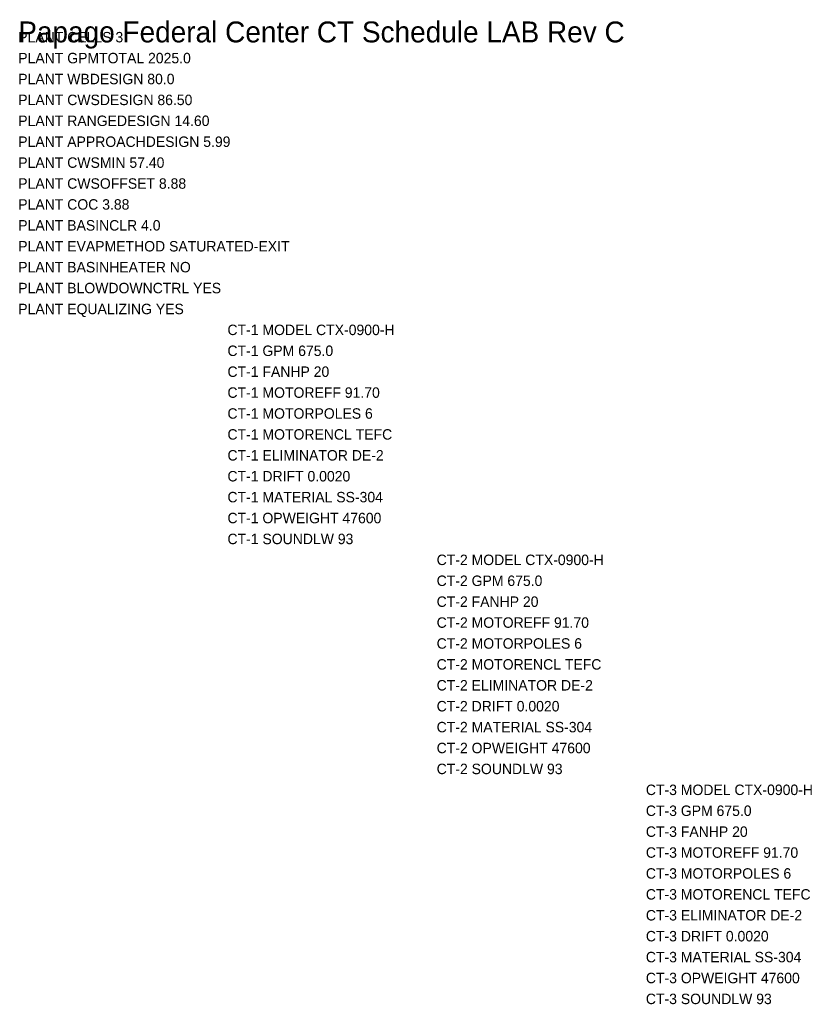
# Model space of a CAD drawing. Header units: metres. Extents: x 0 to 68, y -46 to 451.
import ezdxf

# ---------------------------------------------------------------- set-up
doc = ezdxf.new("R2010")
doc.units = ezdxf.units.M
doc.layers.add('G-TBLK', color=7, linetype='Continuous')
doc.layers.add('M-CTWR-SCHD', color=7, linetype='Continuous')

msp = doc.modelspace()

# ---------------------------------------------------------------- texts
at = {"layer": 'G-TBLK'}
msp.add_text('Papago Federal Center CT Schedule LAB Rev C', height=1, dxfattribs=at).set_placement((0, 0))
at = {"layer": 'M-CTWR-SCHD'}
for s, p in [('PLANT CELLS 3', (0, 0)), ('PLANT GPMTOTAL 2025.0', (0, -1)), ('PLANT WBDESIGN 80.0', (0, -2)), ('PLANT CWSDESIGN 86.50', (0, -3)), ('PLANT RANGEDESIGN 14.60', (0, -4)), ('PLANT APPROACHDESIGN 5.99', (0, -5)), ('PLANT CWSMIN 57.40', (0, -6)), ('PLANT CWSOFFSET 8.88', (0, -7)), ('PLANT COC 3.88', (0, -8)), ('PLANT BASINCLR 4.0', (0, -9)), ('PLANT EVAPMETHOD SATURATED-EXIT', (0, -10)), ('PLANT BASINHEATER NO', (0, -11)), ('PLANT BLOWDOWNCTRL YES', (0, -12)), ('PLANT EQUALIZING YES', (0, -13)), ('CT-1 MODEL CTX-0900-H', (10, -14)), ('CT-1 GPM 675.0', (10, -15)), ('CT-1 FANHP 20', (10, -16)), ('CT-1 MOTOREFF 91.70', (10, -17)), ('CT-1 MOTORPOLES 6', (10, -18)), ('CT-1 MOTORENCL TEFC', (10, -19)), ('CT-1 ELIMINATOR DE-2', (10, -20)), ('CT-1 DRIFT 0.0020', (10, -21)), ('CT-1 MATERIAL SS-304', (10, -22)), ('CT-1 OPWEIGHT 47600', (10, -23)), ('CT-1 SOUNDLW 93', (10, -24)), ('CT-2 MODEL CTX-0900-H', (20, -25)), ('CT-2 GPM 675.0', (20, -26)), ('CT-2 FANHP 20', (20, -27)), ('CT-2 MOTOREFF 91.70', (20, -28)), ('CT-2 MOTORPOLES 6', (20, -29)), ('CT-2 MOTORENCL TEFC', (20, -30)), ('CT-2 ELIMINATOR DE-2', (20, -31)), ('CT-2 DRIFT 0.0020', (20, -32)), ('CT-2 MATERIAL SS-304', (20, -33)), ('CT-2 OPWEIGHT 47600', (20, -34)), ('CT-2 SOUNDLW 93', (20, -35)), ('CT-3 MODEL CTX-0900-H', (30, -36)), ('CT-3 GPM 675.0', (30, -37)), ('CT-3 FANHP 20', (30, -38)), ('CT-3 MOTOREFF 91.70', (30, -39)), ('CT-3 MOTORPOLES 6', (30, -40)), ('CT-3 MOTORENCL TEFC', (30, -41)), ('CT-3 ELIMINATOR DE-2', (30, -42)), ('CT-3 DRIFT 0.0020', (30, -43)), ('CT-3 MATERIAL SS-304', (30, -44)), ('CT-3 OPWEIGHT 47600', (30, -45)), ('CT-3 SOUNDLW 93', (30, -46))]:
    msp.add_text(s, height=0.5, dxfattribs=at).set_placement(p)

doc.saveas('drawing.dxf')
